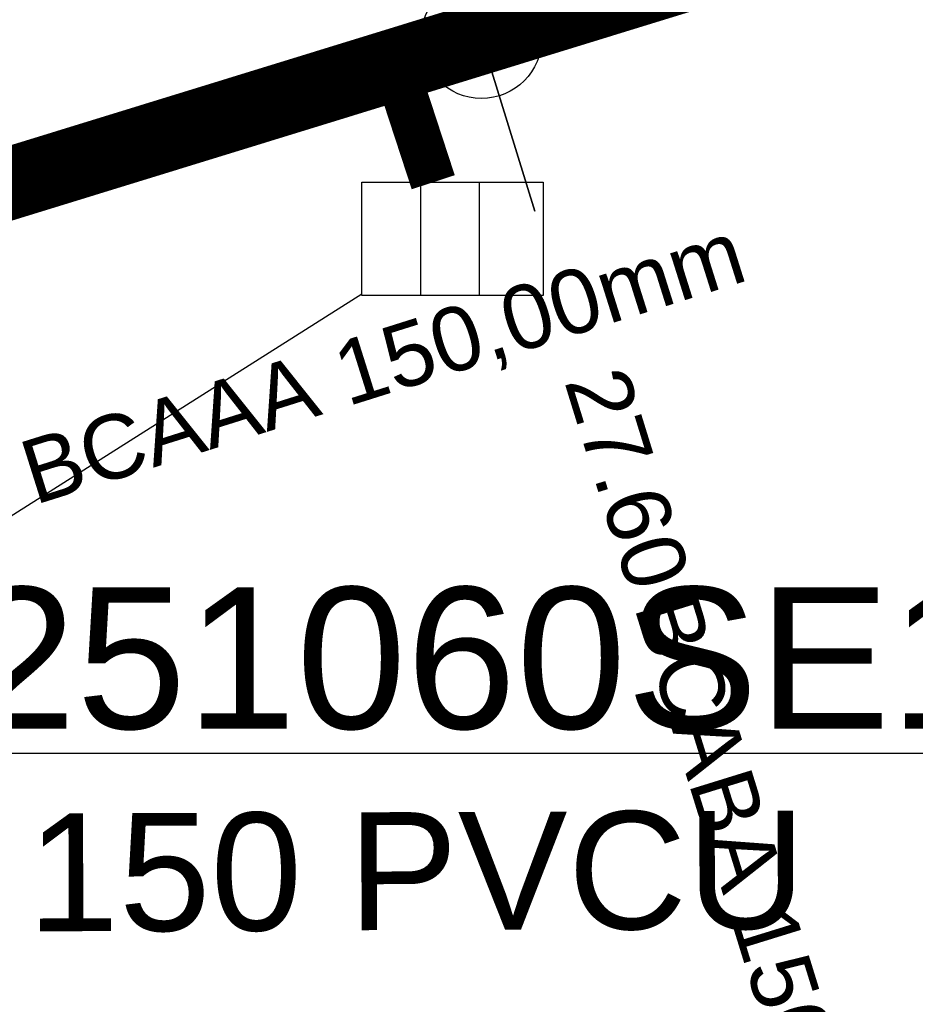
# Model space of a CAD drawing. Extents: x 356718 to 357658, y 5762241 to 5762615.
# Tile 62 of 157: x 357121.77 to 357126.71, y 5762336.29 to 5762341.73. Entities that reach past the tile are written whole.
import ezdxf
from ezdxf.enums import TextEntityAlignment as Align

# ---------------------------------------------------------------- set-up
doc = ezdxf.new("R2010")
doc.units = 0
doc.header["$MEASUREMENT"] = 0
doc.linetypes.add('AUSGEZOGEN', pattern=[0])
doc.linetypes.add('STRICHPUNKT', pattern=[5, 2, -1, 1, -1])
doc.layers.get('0').update_dxf_attribs({"linetype": 'AUSGEZOGEN'})
for name, color, linetype, true_color in [('111_00131_Symbol', 7, 'AUSGEZOGEN', 0x000000), ('114_00133_Schachtnummer', 7, 'AUSGEZOGEN', 0x000000), ('121_10376_Haltungen_Mischwasser', 6, 'STRICHPUNKT', 0xff00ff), ('121_10399_Haltungen_Mischwasser', 6, 'STRICHPUNKT', 0xff00ff), ('124_10626_Standard__Laenge____1', 7, 'AUSGEZOGEN', 0x000000), ('141_10868_Stutzen__141_', 7, 'AUSGEZOGEN', 0x000000)]:
    doc.layers.add(name, color=color, linetype=linetype, true_color=true_color)
doc.styles.add('ARIAL', font='arial.ttf', dxfattribs={"height": 1.5})
doc.styles.get("Standard").update_dxf_attribs({"font": 'arial.ttf', "height": 1})

# ---------------------------------------------------------------- blocks, each defined once
blk = doc.blocks.new('ES')
at = {"color": 0, "linetype": 'AUSGEZOGEN'}
for points in [[(-0.494, -0.319), (-0.494, 0.306), (0.506, 0.306), (0.506, -0.319), (-0.494, -0.319)], [(-0.169, -0.319), (-0.169, 0.306)], [(0.156, -0.319), (0.156, 0.306)]]:
    blk.add_lwpolyline(points, dxfattribs=at)
blk = doc.blocks.new('F00')
at = {"color": 0}
blk.add_circle((0, 0), 0.1, dxfattribs=at)

msp = doc.modelspace()

# ---------------------------------------------------------------- linework, layer by layer
at = {"layer": '114_00133_Schachtnummer', "color": 18, "linetype": 'AUSGEZOGEN', "true_color": 0x000000}
msp.add_lwpolyline([(357123.655, 5762340.2114), (357119.6511, 5762337.6782), (357127.9815, 5762337.6782)], dxfattribs=at)
at = {"layer": '121_10376_Haltungen_Mischwasser', "color": 6, "linetype": 'STRICHPUNKT', "true_color": 0xff00ff, "const_width": 0.4}
msp.add_lwpolyline([(357098.1777, 5762333.5718), (357141.1468, 5762346.8121)], dxfattribs=at)
at = {"layer": '121_10399_Haltungen_Mischwasser', "color": 6, "linetype": 'STRICHPUNKT', "true_color": 0xff00ff, "const_width": 0.25}
msp.add_lwpolyline([(357124.0489, 5762340.83), (357123.8681, 5762341.383)], dxfattribs=at)
at = {"layer": '141_10868_Stutzen__141_', "color": 18, "linetype": 'AUSGEZOGEN', "true_color": 0x000000}
msp.add_lwpolyline([(357124.6095, 5762340.67), (357124.0206, 5762342.5813)], close=True, dxfattribs=at)
at = {"layer": '141_10868_Stutzen__141_', "color": 18, "true_color": 0x000000}
msp.add_circle((357124.3151, 5762341.6256), 0.3333, dxfattribs=at)

# ---------------------------------------------------------------- block references
at = {"layer": '111_00131_Symbol', "color": 18, "true_color": 0x000000, "rotation": 197.1}
msp.add_blockref('F00', (357123.837, 5762341.478), dxfattribs=at)
at = {"layer": '111_00131_Symbol', "color": 18, "true_color": 0x000000}
msp.add_blockref('ES', (357124.149, 5762340.524), dxfattribs=at)

# ---------------------------------------------------------------- texts
at = {"layer": '114_00133_Schachtnummer', "color": 18, "true_color": 0x000000, "style": 'ARIAL'}
msp.add_text('636251060SE11', height=0.781357, dxfattribs=at).set_placement((357119.6511, 5762338.5941), align=Align.TOP_LEFT)
at = {"layer": '124_10626_Standard__Laenge____1', "color": 18, "true_color": 0x000000, "style": 'ARIAL'}
msp.add_text('DN 150 PVCU', height=0.65113, rotation=0.2, dxfattribs=at).set_placement((357120.2405, 5762337.3394), align=Align.TOP_LEFT)
at = {"layer": '141_10868_Stutzen__141_', "color": 18, "true_color": 0x000000}
for s, rotation, p in [('BCAAA 150,00mm', 17.5, (357121.7422, 5762339.3837)), ('BCABA 150,00mm', 287.2, (357125.4933, 5762338.5912))]:
    msp.add_text(s, height=0.353261, rotation=rotation, dxfattribs=at).set_placement(p, align=Align.TOP_LEFT)
msp.add_text('27.60', height=0.35326, rotation=287.2, dxfattribs=at).set_placement((357125.4732, 5762338.6563), align=Align.TOP_RIGHT)

doc.saveas('drawing.dxf')
